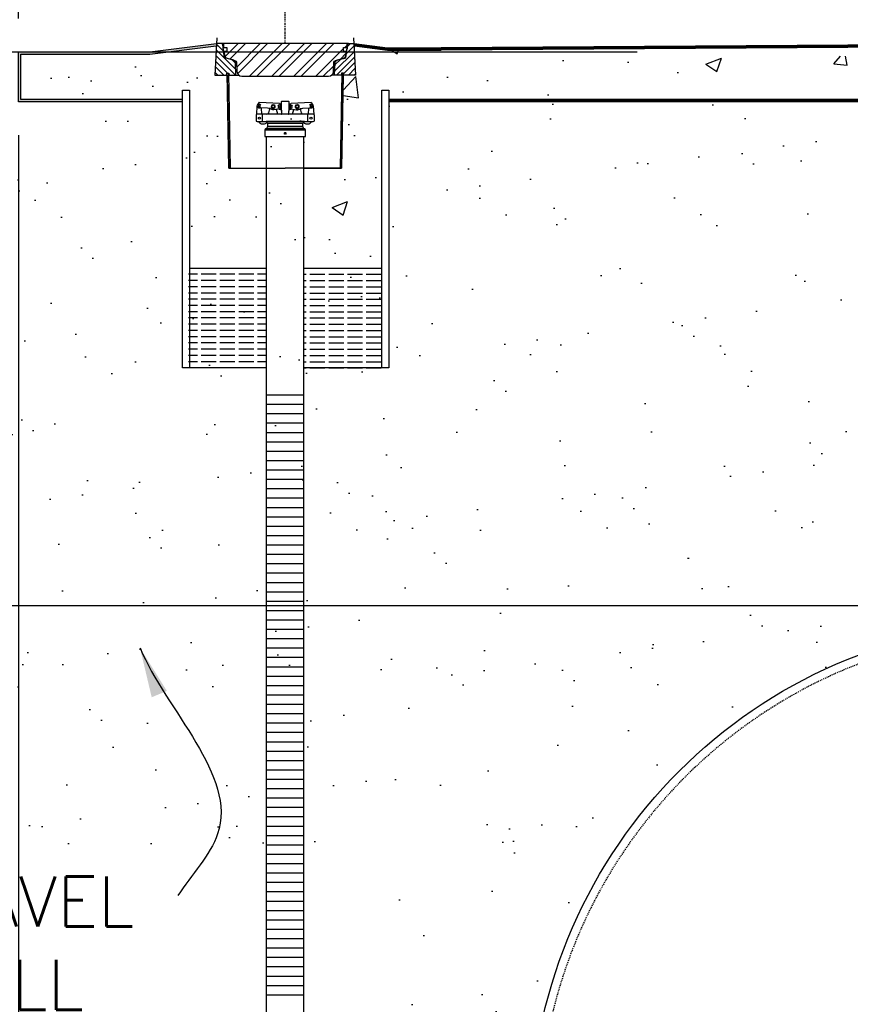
# Model space of a CAD drawing. Extents: x -169 to 2224, y 0 to 2796.
# Tile 246 of 256: x 1369 to 1468, y 870 to 988. Entities that reach past the tile are written whole.
import ezdxf

# ---------------------------------------------------------------- set-up
doc = ezdxf.new("R2010")
doc.units = 0
doc.header["$MEASUREMENT"] = 0
doc.header["$PDSIZE"] = 1
doc.linetypes.add('CENTER1', pattern=[0.6625, 0.5, -0.075, 0.0125, -0.075])
doc.linetypes.add('HIDDEN3', pattern=[0.1875, 0.125, -0.0625])
doc.layers.get('DEFPOINTS').update_dxf_attribs({"linetype": 'CONTINUOUS'})
for name, color, linetype in [('ADAPTOR-RING', 3, 'CONTINUOUS'), ('BENTONITE', 3, 'CONTINUOUS'), ('BENTONITE-HATCH', 2, 'CONTINUOUS'), ('CENTERLINE', 3, 'CENTER1'), ('CONCRETE-HATCH', 2, 'CONTINUOUS'), ('DIM', 3, 'CONTINUOUS'), ('MONITOR-WELL-COVER', 2, 'CONTINUOUS'), ('MONITOR-WELL-COVER-HATCH', 252, 'CONTINUOUS'), ('MONITOR-WELL-MANHOLE', 2, 'CONTINUOUS'), ('MONITOR-WELL-MANHOLE-HATCH', 7, 'CONTINUOUS'), ('PEAGRAVEL-HATCH', 3, 'CONTINUOUS'), ('PVC-4', 4, 'CONTINUOUS'), ('PVC-4-HATCH', 7, 'CONTINUOUS'), ('TANK-SLAB', 6, 'CONTINUOUS'), ('TANK-UST', 5, 'CONTINUOUS'), ('TEXT', 3, 'CONTINUOUS'), ('WELL-CAP', 3, 'CONTINUOUS')]:
    doc.layers.add(name, color=color, linetype=linetype)
doc.layers.add('FREEZE-LINES', color=8, linetype='CONTINUOUS', plot=False)
doc.styles.add('SIMPLEX', font='simplex')
doc.dimstyles.new('DIM64', dxfattribs={"dimscale": 64, "dimtxt": 0.09375, "dimasz": 0.09375, "dimexe": 0.0625, "dimexo": 0.0625, "dimgap": 0.046875, "dimtad": 1, "dimdec": 4, "dimzin": 3, "dimdsep": 46, "dimlunit": 4, "dimtxsty": 'SIMPLEX', "dimcen": 0, "dimclrd": 256, "dimclre": 256, "dimclrt": 256, "dimadec": 0, "dimazin": 0, "dimtfac": 1, "dimtdec": 4, "dimtmove": 0, "dimatfit": 3, "dimfxl": 1, "dimfrac": 2, "dimtolj": 1, "dimtzin": 0, "dimarcsym": 0})

# ---------------------------------------------------------------- blocks, each defined once
blk = doc.blocks.new('*D43')
at = {"layer": 'DEFPOINTS', "color": 0, "transparency": 16777216}
for p in [(1227.52, 917.52), (1468.3, 917.52), (1413.3, 791.52)]:
    blk.add_point(p, dxfattribs=at)
at = {"layer": 'DIM', "lineweight": -2, "transparency": 16777216}
for p, q in [((1464.3, 917.52), (1223.52, 917.52)), ((1227.52, 797.52), (1227.52, 911.52)), ((1409.3, 791.52), (1223.52, 791.52))]:
    blk.add_line(p, q, dxfattribs=at)
at = {"layer": 'DIM', "transparency": 16777216}
for points in [[(1226.52, 911.52), (1228.52, 911.52), (1227.52, 917.52)], [(1226.52, 797.52), (1228.52, 797.52), (1227.52, 791.52)]]:
    blk.add_solid(points, dxfattribs=at)
at = {"layer": 'DIM', "transparency": 16777216, "insert": (1219.95, 854.52), "char_height": 6, "attachment_point": 5, "rotation": 90, "style": 'SIMPLEX'}
blk.add_mtext('\\A1;10\'-6" O.D. (F.V.)', dxfattribs=at)
blk = doc.blocks.new('*D45')
at = {"layer": 'DEFPOINTS', "color": 0, "transparency": 16777216}
for p in [(1227.52, 984.01), (1240.17, 984.01), (1493.69, 917.52)]:
    blk.add_point(p, dxfattribs=at)
at = {"layer": 'DIM', "lineweight": -2, "transparency": 16777216}
for p, q in [((1236.17, 984.01), (1223.52, 984.01)), ((1227.52, 923.52), (1227.52, 978.01)), ((1489.69, 917.52), (1223.52, 917.52))]:
    blk.add_line(p, q, dxfattribs=at)
at = {"layer": 'DIM', "transparency": 16777216}
for points in [[(1226.52, 978.01), (1228.52, 978.01), (1227.52, 984.01)], [(1226.52, 923.52), (1228.52, 923.52), (1227.52, 917.52)]]:
    blk.add_solid(points, dxfattribs=at)
at = {"layer": 'DIM', "transparency": 16777216, "insert": (1220.95, 950.77), "char_height": 6, "attachment_point": 5, "rotation": 90, "style": 'SIMPLEX'}
blk.add_mtext('\\A1;60"', dxfattribs=at)
blk = doc.blocks.new('*D47')
at = {"layer": 'DEFPOINTS', "color": 0, "transparency": 16777216}
for p in [(1400.55, 1001.26), (1400.55, 1001.26), (1368.55, 984.01)]:
    blk.add_point(p, dxfattribs=at)
at = {"layer": 'DIM', "lineweight": -2, "transparency": 16777216}
for p, q in [((1368.55, 988.01), (1368.55, 1005.26)), ((1374.55, 1001.26), (1394.55, 1001.26))]:
    blk.add_line(p, q, dxfattribs=at)
at = {"layer": 'DIM', "transparency": 16777216}
for points in [[(1374.55, 1002.26), (1374.55, 1000.26), (1368.55, 1001.26)], [(1394.55, 1002.26), (1394.55, 1000.26), (1400.55, 1001.26)]]:
    blk.add_solid(points, dxfattribs=at)
at = {"layer": 'DIM', "transparency": 16777216, "insert": (1384.55, 1007.83), "char_height": 6, "attachment_point": 5, "style": 'SIMPLEX'}
blk.add_mtext('\\A1;2\'-8"', dxfattribs=at)
blk = doc.blocks.new('*D48')
at = {"layer": 'DEFPOINTS', "color": 0, "transparency": 16777216}
for p in [(1368.55, 978.01), (2031.77, 978.3), (2031.77, 700.52)]:
    blk.add_point(p, dxfattribs=at)
at = {"layer": 'DIM', "lineweight": -2, "transparency": 16777216}
for p, q in [((1368.55, 974.01), (1368.55, 696.52)), ((2031.77, 974.3), (2031.77, 696.52)), ((1374.55, 700.52), (2025.77, 700.52))]:
    blk.add_line(p, q, dxfattribs=at)
at = {"layer": 'DIM', "transparency": 16777216}
for points in [[(1374.55, 701.52), (1374.55, 699.52), (1368.55, 700.52)], [(2025.77, 701.52), (2025.77, 699.52), (2031.77, 700.52)]]:
    blk.add_solid(points, dxfattribs=at)
at = {"layer": 'DIM', "transparency": 16777216, "insert": (1700.16, 708.09), "char_height": 6, "attachment_point": 5, "style": 'SIMPLEX'}
blk.add_mtext('\\A1;55\'-3 1/4" (F.V. TANK SLAB)', dxfattribs=at)
blk = doc.blocks.new('*D50')
at = {"layer": 'DEFPOINTS', "color": 0, "transparency": 16777216}
for p in [(1368.55, 978.01), (1368.55, 719.02), (1429.95, 719.02)]:
    blk.add_point(p, dxfattribs=at)
at = {"layer": 'DIM', "lineweight": -2, "transparency": 16777216}
for p, q in [((1368.55, 974.01), (1368.55, 715.02)), ((1423.95, 719.02), (1374.55, 719.02))]:
    blk.add_line(p, q, dxfattribs=at)
at = {"layer": 'DIM', "transparency": 16777216}
for points in [[(1374.55, 720.02), (1374.55, 718.02), (1368.55, 719.02)], [(1423.95, 720.02), (1423.95, 718.02), (1429.95, 719.02)]]:
    blk.add_solid(points, dxfattribs=at)
at = {"layer": 'DIM', "transparency": 16777216, "insert": (1399.25, 726.59), "char_height": 6, "attachment_point": 5, "style": 'SIMPLEX'}
blk.add_mtext('\\A1;5\'-1 3/8"', dxfattribs=at)

msp = doc.modelspace()

# ---------------------------------------------------------------- hatches: boundary and pattern name
at = {"layer": 'BENTONITE-HATCH', "linetype": 'Continuous'}
h = msp.add_hatch(dxfattribs=at)
h.set_pattern_fill('ACAD_ISO02W100,_I', color=256, scale=0.15, style=2)
h.set_pattern_definition([(180, (1999.77254, 952.0772), (0, 0.75), [1.8, -0.45])])
h.paths.add_polyline_path([(1398.29722, 958.07721), (1388.95642, 958.07721), (1388.95642, 946.07721), (1398.29722, 946.07721)])
h = msp.add_hatch(dxfattribs=at)
h.set_pattern_fill('ACAD_ISO02W100,_I', color=256, scale=0.15, style=2)
h.set_pattern_definition([(0, (1999.77254, 952.0772), (0, 0.75), [1.8, -0.45])])
h.paths.add_polyline_path([(1402.79722, 958.07721), (1412.13801, 958.07721), (1412.13801, 946.07721), (1402.79722, 946.07721)])
at = {"layer": 'CONCRETE-HATCH'}
h = msp.add_hatch(dxfattribs=at)
h.set_pattern_fill('AR-CONC', color=256, scale=2.67, style=0)
h.set_pattern_definition([(50, (2002.023, 958.077), (19.15085, -1.6755), [2.0025, -22.0275]), (355, (2002.023, 958.077), (-3.70466, 20.0835), [1.602, -17.622]), (100.4514, (2003.618, 957.938), (15.4462, 18.40804), [1.70186, -18.7205]), (46.184, (2002.023, 963.417), (28.4953, -4.4194), [3.0037, -33.0412]), (96.6356, (2004.397, 963.05), (24.9555, 26.009), [2.5528, -28.0807]), (351.184, (2002.023, 963.417), (24.9555, 26.009), [2.403, -26.433]), (21, (2004.693, 962.082), (15.9374, -10.74992), [2.0025, -22.0275]), (326, (2004.693, 962.082), (6.4965, 19.3615), [1.602, -17.622]), (71.4514, (2006.02, 961.186), (22.43394, 8.61156), [1.70186, -18.7205]), (37.5, (2002.0225, 958.077), (0.32467, 8.888266), [0, -17.4084, 0, -17.889, 0, -17.68875]), (7.5, (2002.023, 958.077), (7.02396, 10.53079), [0, -10.1994, 0, -17.0079, 0, -6.74175]), (327.5, (1996.0684, 958.077), (14.25306, -0.602215), [0, -6.675, 0, -20.826, 0, -27.6345]), (317.5, (1993.398, 958.077), (15.57107, 2.6728), [0, -8.6775, 0, -13.8306, 0, -19.6245])])
h.paths.add_polyline_path([(1368.82847, 983.73346), (1384.31484, 983.73346), (1392.28238, 984.72941), (1392.09925, 981.23519), (1393.58297, 981.23519), (1393.79724, 970.07421), (1393.95347, 970.07721), (1398.29722, 970.07721), (1398.29722, 958.07721), (1389.07551, 958.07721), (1389.07551, 979.40527), (1388.23176, 979.40527), (1388.23176, 978.29596), (1368.82847, 978.29596)])
h = msp.add_hatch(dxfattribs=at)
h.set_pattern_fill('AR-CONC', color=256, scale=2.67, style=0)
h.set_pattern_definition([(50, (1937.734, 980.841), (19.15085, -1.6755), [2.0025, -22.0275]), (355, (1937.734, 980.841), (-3.70466, 20.0835), [1.602, -17.622]), (100.4514, (1939.33, 980.701), (15.4462, 18.40804), [1.70186, -18.7205]), (46.184, (1937.734, 986.18), (28.4953, -4.4194), [3.0037, -33.0412]), (96.6356, (1940.11, 985.813), (24.9555, 26.009), [2.5528, -28.0807]), (351.184, (1937.734, 986.18), (24.9555, 26.009), [2.403, -26.433]), (21, (1940.404, 984.846), (15.9374, -10.74992), [2.0025, -22.0275]), (326, (1940.404, 984.846), (6.4965, 19.3615), [1.602, -17.622]), (71.4514, (1941.733, 983.95), (22.43394, 8.61156), [1.70186, -18.7205]), (37.5, (1937.7344, 980.841), (0.32467, 8.88827), [0, -17.4084, 0, -17.889, 0, -17.68875]), (7.5, (1937.734, 980.841), (7.02396, 10.5308), [0, -10.1994, 0, -17.0079, 0, -6.74175]), (327.5, (1931.78, 980.841), (14.25306, -0.602215), [0, -6.675, 0, -20.826, 0, -27.6345]), (317.5, (1929.11, 980.841), (15.57107, 2.6728), [0, -8.6775, 0, -13.8306, 0, -19.6245])])
h.paths.add_polyline_path([(1408.81421, 984.6882), (1433.46054, 983.23549), (1494.65295, 983.73346), (1502.67225, 984.73588), (1502.88082, 983.95668), (1503.26671, 983.95668), (1503.31155, 983.9299), (1503.33805, 983.87998), (1503.33805, 978.29596), (1412.98176, 978.01471), (1412.98176, 979.40527), (1412.13801, 979.40527), (1412.13801, 958.07721), (1402.79722, 958.07721), (1402.79722, 970.07721), (1408.36201, 970.07721), (1407.29719, 970.07421), (1407.57891, 981.23519), (1408.99518, 981.23519)])
at = {"layer": 'MONITOR-WELL-COVER-HATCH'}
h = msp.add_hatch(dxfattribs=at)
h.set_pattern_fill('ANSI32', color=256, scale=5, style=0)
h.set_pattern_definition([(45, (25.3944, 1e-13), (-1.3258252, 1.3258252), []), (45, (26.2782, 1e-13), (-1.3258252, 1.3258252), [])])
edge = h.paths.add_edge_path()
edge.add_line((1405.75143, 981.08755), (1395.34301, 981.08755))
edge.add_arc((1395.34301, 981.6781), 0.59055, -177.0001562, -90, ccw=False)
edge.add_line((1394.75326, 981.64719), (1394.69409, 982.77639))
edge.add_arc((1394.45819, 982.76403), 0.23622, -357.0001562, -285)
edge.add_line((1394.51933, 982.9922), (1393.56671, 983.24746))
edge.add_arc((1393.66861, 983.62774), 0.3937, -173.6889707, -105, ccw=False)
edge.add_line((1393.2773, 983.58446), (1393.22253, 984.07967))
edge.add_line((1393.22253, 984.07967), (1393.53749, 984.07967))
edge.add_line((1393.53749, 984.07967), (1393.53749, 984.55211))
edge.add_line((1393.53749, 984.55211), (1393.1241, 984.55211))
edge.add_line((1393.1241, 984.55211), (1393.1241, 984.92613))
edge.add_line((1393.1241, 984.92613), (1393.17525, 985.01471))
edge.add_line((1393.17525, 985.01471), (1407.91919, 985.01471))
edge.add_line((1407.91919, 985.01471), (1407.97033, 984.92613))
edge.add_line((1407.97033, 984.92613), (1407.97033, 984.55211))
edge.add_line((1407.97033, 984.55211), (1407.55694, 984.55211))
edge.add_line((1407.55694, 984.55211), (1407.55694, 984.07967))
edge.add_line((1407.55694, 984.07967), (1407.8719, 984.07967))
edge.add_line((1407.8719, 984.07967), (1407.81714, 983.58446))
edge.add_arc((1407.42582, 983.62774), 0.3937, -75, -6.3110293, ccw=False)
edge.add_line((1407.52772, 983.24746), (1406.5751, 982.9922))
edge.add_arc((1406.63624, 982.76403), 0.23622, -255, -182.9998438)
edge.add_line((1406.40034, 982.77639), (1406.34117, 981.64719))
edge.add_arc((1405.75143, 981.6781), 0.59055, -90, -2.9998438, ccw=False)
at = {"layer": 'MONITOR-WELL-MANHOLE-HATCH'}
h = msp.add_hatch(dxfattribs=at)
h.set_pattern_fill('LINE', color=256, scale=4, angle=135, style=0)
h.set_pattern_definition([(135, (25.39435, 1e-13), (-0.35355339, -0.35355339), [])])
h.paths.add_polyline_path([(1392.29733, 985.01471), (1392.95271, 985.01471, -0.363970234), (1393.03026, 984.94965), (1393.08473, 984.6407), (1393.08473, 984.42275), (1393.16347, 984.28637), (1393.23307, 983.49092, 0.315298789), (1393.40725, 983.28333), (1394.27338, 983.05126, -0.324919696), (1394.56464, 982.69157), (1394.64097, 981.23519), (1393.83505, 981.23519), (1393.79339, 981.47141), (1393.59667, 981.47141), (1393.55717, 981.47141), (1393.51552, 981.23519), (1392.09925, 981.23519)])
h = msp.add_hatch(dxfattribs=at)
h.set_pattern_fill('LINE', color=256, scale=4, angle=45, style=0)
h.set_pattern_definition([(45, (2029.45473, 1025.5573), (-0.3535534, 0.3535534), [])])
h.paths.add_polyline_path([(1406.52979, 982.69157, -0.324919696), (1406.82106, 983.05126), (1407.68718, 983.28333, 0.315298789), (1407.86137, 983.49092), (1407.93096, 984.28637), (1408.0097, 984.42275), (1408.0097, 984.6407), (1408.06418, 984.94965, -0.363970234), (1408.14172, 985.01471), (1408.7971, 985.01471), (1408.99518, 981.23519), (1407.57891, 981.23519), (1407.53726, 981.47141), (1407.30104, 981.47141), (1407.25938, 981.23519), (1406.45347, 981.23519)])
at = {"layer": 'PEAGRAVEL-HATCH'}
h = msp.add_hatch(dxfattribs=at)
h.set_pattern_fill('AR-SAND', color=256, scale=7.5, style=0)
h.set_pattern_definition([(37.5, (1976.628, 854.523), (-0.47245, 14.45118), [0, -11.4, 0, -12.75, 0, -12.1875]), (7.5, (1976.628, 854.523), (13.27333, 21.1661), [0, -6.15, 0, -10.275, 0, -3.9375]), (327.5, (1967.403, 854.523), (23.35606, 0.04244), [0, -3.75, 0, -13.5, 0, -17.625]), (317.5, (1967.403, 854.523), (22.54595, 6.58257), [0, -1.875, 0, -8.85, 0, -10.125])])
h.paths.add_polyline_path([(1252.16959, 982.01471), (1393.94157, 982.01471), (1393.94157, 978.01471), (1413.62611, 978.01471), (1413.62611, 946.07721), (1414.77861, 769.87114), (1389.12686, 768.70325), (1336.85194, 847.60977), (1334.62189, 853.03088), (1333.34865, 856.13125), (1331.50102, 860.79111), (1329.59531, 866.28076), (1328.63398, 868.85813), (1327.07891, 873.06289), (1326.27545, 874.37688), (1325.23873, 877.00486), (1323.63182, 879.63284), (1322.31001, 882.26082), (1320.4004, 884.76681), (1317.75677, 893.17634), (1315.39826, 897.17253), (1314.71605, 899.34269), (1311.4832, 908.84025), (1307.87175, 917.52328), (1304.97091, 924.30849)])
h.paths.add_polyline_path([(1420.57277, 867.55102), (1361.57277, 867.55102), (1361.57277, 886.55102), (1420.57277, 886.55102)])
h = msp.add_hatch(dxfattribs=at)
h.set_pattern_fill('AR-SAND', color=256, scale=7.5, style=0)
h.set_pattern_definition([(37.5, (1889.872, 854.523), (-0.47245, 14.45118), [0, -11.4, 0, -12.75, 0, -12.1875]), (7.5, (1889.872, 854.523), (13.2733, 21.1661), [0, -6.15, 0, -10.275, 0, -3.9375]), (327.5, (1880.647, 854.523), (23.35606, 0.04244), [0, -3.75, 0, -13.5, 0, -17.625]), (317.5, (1880.647, 854.523), (22.54595, 6.5826), [0, -1.875, 0, -8.85, 0, -10.125])])
edge = h.paths.add_edge_path()
edge.add_line((1412.98176, 978.01471), (1503.33805, 978.01471))
edge.add_line((1503.33805, 978.01471), (1503.33805, 976.75093))
edge.add_line((1503.33805, 976.75093), (1503.35257, 973.7036))
edge.add_line((1503.35257, 973.7036), (1507.4837, 973.7036))
edge.add_line((1507.4837, 973.7036), (1507.4837, 930.05404))
edge.add_line((1507.4837, 930.05404), (1510.19794, 930.05404))
edge.add_arc((1509.54874, 930.05404), 0.6492, -90, 0, ccw=False)
edge.add_line((1509.54874, 929.40484), (1509.54874, 929.05328))
edge.add_line((1509.54874, 929.05328), (1506.73755, 929.05328))
edge.add_arc((1506.73755, 923.05328), 6, 90, 180)
edge.add_line((1500.73755, 923.05328), (1500.73755, 915.52328))
edge.add_line((1500.73755, 915.52328), (1499.69794, 915.52328))
edge.add_line((1499.69794, 915.52328), (1498.69794, 917.52328))
edge.add_line((1498.69794, 917.52328), (1493.69794, 917.52328))
edge.add_line((1493.69794, 917.52328), (1492.69794, 915.52328))
edge.add_line((1492.69794, 915.52328), (1488.16192, 915.52328))
edge.add_arc((1491.0144, 854.52328), 61.06666, 92.6773075, 180)
edge.add_line((1429.94774, 854.52328), (1428.19157, 854.52328))
edge.add_line((1428.19157, 854.52328), (1402.79722, 946.07721))
edge.add_line((1402.79722, 946.07721), (1412.98176, 946.07721))
edge.add_line((1412.98176, 946.07721), (1412.98176, 978.01471))
at = {"layer": 'TANK-SLAB'}
msp.add_hatch(color=256, dxfattribs=at).paths.add_polyline_path([(1368.54722, 984.01471), (1384.29733, 984.01471), (1392.29733, 985.01471), (1392.28238, 984.72941), (1384.31484, 983.73346), (1368.82847, 983.73346), (1368.82847, 978.29596), (1388.23176, 978.29596), (1388.23176, 978.01471), (1368.54722, 978.01471)])

# ---------------------------------------------------------------- linework, layer by layer
at = {"layer": 'ADAPTOR-RING', "color": 7}
for p, q in [((1402.67302, 975.40642), (1398.42141, 975.40642)), ((1402.67302, 975.05356), (1398.42141, 975.05356)), ((1398.12093, 974.66356), (1402.9735, 974.66356)), ((1402.79805, 974.83703), (1398.29638, 974.83703))]:
    msp.add_line(p, q, dxfattribs=at)
at = {"layer": 'ADAPTOR-RING', "linetype": 'Continuous'}
msp.add_line((1402.9735, 974.66356), (1398.12093, 974.66356), dxfattribs=at)
at = {"layer": 'ADAPTOR-RING'}
msp.add_lwpolyline([(1402.84425, 975.65005), (1398.24965, 975.65005), (1398.29695, 975.62262), (1398.24965, 975.65005), (1398.29682, 975.62269, -0.26744243), (1398.42141, 975.40642), (1398.42141, 975.05356, -0.267926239), (1398.29643, 974.83706), (1398.18342, 974.77181, 0.267926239), (1398.12093, 974.66356), (1398.12093, 973.84563), (1402.9735, 973.84563), (1402.9735, 974.66356, 0.267926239), (1402.91101, 974.77181), (1402.798, 974.83706, -0.267926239), (1402.67302, 975.05356), (1402.67302, 975.40642, -0.26744243), (1402.79761, 975.62269), (1402.84478, 975.65005), (1402.79748, 975.62262), (1402.84478, 975.65005)], format="xyb", dxfattribs=at)
at = {"layer": 'ADAPTOR-RING', "linetype": 'Continuous'}
msp.add_lwpolyline([(1400.43829, 974.25469), (1400.49275, 974.34902), (1400.60168, 974.34902), (1400.65614, 974.25469), (1400.60168, 974.16036), (1400.49275, 974.16036)], close=True, dxfattribs=at)
at = {"layer": 'BENTONITE', "linetype": 'Continuous'}
for p, q in [((1389.07551, 958.07721), (1398.29722, 958.07721)), ((1402.79722, 958.07721), (1412.13801, 958.07721))]:
    msp.add_line(p, q, dxfattribs=at)
for points in [[(1398.29722, 946.07721), (1388.23176, 946.07721), (1388.23176, 979.40527), (1389.07551, 979.40527), (1389.07551, 946.07721)], [(1412.13801, 946.07721), (1412.13801, 979.40527), (1412.98176, 979.40527), (1412.98176, 946.07721), (1402.79722, 946.07721)]]:
    msp.add_lwpolyline(points, dxfattribs=at)
at = {"layer": 'CENTERLINE', "linetype": 'CENTER1', "ltscale": 0.5}
msp.add_lwpolyline([(1400.54722, 985.01471), (1400.54722, 1029.15474)], dxfattribs=at)
at = {"layer": 'DEFPOINTS'}
for points in [[(1392.33379, 985.71037), (1392.09925, 981.23519), (1393.58297, 981.23519), (1393.79724, 970.07421), (1393.95347, 970.07721), (1400.54722, 970.07721)], [(1392.33379, 985.71037), (1392.09925, 981.23519), (1393.58297, 981.23519), (1393.79724, 970.07421), (1393.95347, 970.07721), (1400.54722, 970.07721)], [(1408.76064, 985.71037), (1408.99518, 981.23519), (1407.51146, 981.23519), (1407.29719, 970.07421), (1407.14097, 970.07721), (1400.54722, 970.07721)], [(1408.76064, 985.71037), (1408.99518, 981.23519), (1407.51146, 981.23519), (1407.29719, 970.07421), (1407.14097, 970.07721), (1400.54722, 970.07721)]]:
    msp.add_lwpolyline(points, dxfattribs=at)
at = {"layer": 'FREEZE-LINES', "linetype": 'Continuous'}
msp.add_line((1154.9254, 984.01471), (1442.7986, 984.01471), dxfattribs=at)
at = {"layer": 'MONITOR-WELL-COVER', "linetype": 'Continuous'}
msp.add_lwpolyline([(1395.34301, 981.08755), (1405.75143, 981.08755, 0.398960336), (1406.34117, 981.64719), (1406.40034, 982.77639, -0.32492045), (1406.5751, 982.9922), (1407.52772, 983.24746, 0.309020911), (1407.81714, 983.58446), (1407.8719, 984.07967), (1407.55694, 984.07967), (1407.55694, 984.55211), (1407.97033, 984.55211), (1407.97033, 984.92613), (1407.91919, 985.01471), (1393.17525, 985.01471), (1393.1241, 984.92613), (1393.1241, 984.55211), (1393.53749, 984.55211), (1393.53749, 984.07967), (1393.22253, 984.07967), (1393.2773, 983.58446, 0.309020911), (1393.56671, 983.24746), (1394.51933, 982.9922, -0.32492045), (1394.69409, 982.77639), (1394.75326, 981.64719, 0.398960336)], format="xyb", close=True, dxfattribs=at)
at = {"layer": 'MONITOR-WELL-MANHOLE', "color": 7}
for p, q in [((1408.14172, 985.01471), (1392.95271, 985.01471)), ((1394.64097, 981.23519), (1394.95239, 981.23519)), ((1406.45347, 981.23519), (1406.14204, 981.23519))]:
    msp.add_line(p, q, dxfattribs=at)
at = {"layer": 'MONITOR-WELL-MANHOLE', "color": 7, "linetype": 'Continuous'}
for p, q in [((1393.95347, 970.07721), (1398.29722, 970.07721)), ((1402.79722, 970.07721), (1407.14097, 970.07721))]:
    msp.add_line(p, q, dxfattribs=at)
at = {"layer": 'MONITOR-WELL-MANHOLE', "linetype": 'Continuous'}
for points in [[(1393.79339, 981.47141), (1393.83505, 981.23519), (1394.64097, 981.23519), (1394.56464, 982.69157, 0.324919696), (1394.27338, 983.05126), (1393.40725, 983.28333, -0.315298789), (1393.23307, 983.49092), (1393.16347, 984.28637), (1393.08473, 984.42275), (1393.08473, 984.6407), (1393.03026, 984.94965, 0.363970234), (1392.95271, 985.01471), (1392.29733, 985.01471), (1392.09925, 981.23519), (1393.51552, 981.23519), (1393.55717, 981.47141)], [(1407.30104, 981.47141), (1407.25938, 981.23519), (1406.45347, 981.23519), (1406.52979, 982.69157, -0.324919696), (1406.82106, 983.05126), (1407.68718, 983.28333, 0.315298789), (1407.86137, 983.49092), (1407.93096, 984.28637), (1408.0097, 984.42275), (1408.0097, 984.6407), (1408.06418, 984.94965, -0.363970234), (1408.14172, 985.01471), (1408.7971, 985.01471), (1408.99518, 981.23519), (1407.57891, 981.23519), (1407.53726, 981.47141)]]:
    msp.add_lwpolyline(points, format="xyb", close=True, dxfattribs=at)
for points in [[(1393.73472, 981.47141), (1393.95347, 970.07721), (1393.79724, 970.07421), (1393.57849, 981.46841)], [(1407.35972, 981.47141), (1407.14097, 970.07721), (1407.29719, 970.07421), (1407.51594, 981.46841)]]:
    msp.add_lwpolyline(points, close=True, dxfattribs=at)
at = {"layer": 'PVC-4'}
for p, q in [((1398.29722, 770.68593), (1398.29722, 973.84563)), ((1402.79722, 770.68593), (1402.79722, 973.84563))]:
    msp.add_line(p, q, dxfattribs=at)
at = {"layer": 'PVC-4-HATCH', "linetype": 'Continuous'}
for points in [[(1402.79722, 942.81093), (1398.29722, 942.81093)], [(1402.79722, 941.68593), (1398.29722, 941.68593)], [(1402.79722, 940.56093), (1398.29722, 940.56093)], [(1402.79722, 939.43593), (1398.29722, 939.43593)], [(1402.79722, 938.31093), (1398.29722, 938.31093)], [(1402.79722, 937.18593), (1398.29722, 937.18593)], [(1402.79722, 936.06093), (1398.29722, 936.06093)], [(1402.79722, 934.93593), (1398.29722, 934.93593)], [(1402.79722, 933.81093), (1398.29722, 933.81093)], [(1402.79722, 932.68593), (1398.29722, 932.68593)], [(1402.79722, 931.56093), (1398.29722, 931.56093)], [(1402.79722, 930.43593), (1398.29722, 930.43593)], [(1402.79722, 929.31093), (1398.29722, 929.31093)], [(1402.79722, 928.18593), (1398.29722, 928.18593)], [(1402.79722, 927.06093), (1398.29722, 927.06093)], [(1402.79722, 925.93593), (1398.29722, 925.93593)], [(1402.79722, 924.81093), (1398.29722, 924.81093)], [(1402.79722, 923.68593), (1398.29722, 923.68593)], [(1402.79722, 922.56093), (1398.29722, 922.56093)], [(1402.79722, 921.43593), (1398.29722, 921.43593)], [(1402.79722, 920.31093), (1398.29722, 920.31093)], [(1402.79722, 919.18593), (1398.29722, 919.18593)], [(1402.79722, 918.06093), (1398.29722, 918.06093)], [(1402.79722, 916.93593), (1398.29722, 916.93593)], [(1402.79722, 915.81093), (1398.29722, 915.81093)], [(1402.79722, 914.68593), (1398.29722, 914.68593)], [(1402.79722, 913.56093), (1398.29722, 913.56093)], [(1402.79722, 912.43593), (1398.29722, 912.43593)], [(1402.79722, 911.31093), (1398.29722, 911.31093)], [(1402.79722, 910.18593), (1398.29722, 910.18593)], [(1402.79722, 909.06093), (1398.29722, 909.06093)], [(1402.79722, 907.93593), (1398.29722, 907.93593)], [(1402.79722, 906.81093), (1398.29722, 906.81093)], [(1402.79722, 905.68593), (1398.29722, 905.68593)], [(1402.79722, 904.56093), (1398.29722, 904.56093)], [(1402.79722, 903.43593), (1398.29722, 903.43593)], [(1402.79722, 902.31093), (1398.29722, 902.31093)], [(1402.79722, 901.18593), (1398.29722, 901.18593)], [(1402.79722, 900.06093), (1398.29722, 900.06093)], [(1402.79722, 898.93593), (1398.29722, 898.93593)], [(1402.79722, 897.81093), (1398.29722, 897.81093)], [(1402.79722, 896.68593), (1398.29722, 896.68593)], [(1402.79722, 895.56093), (1398.29722, 895.56093)], [(1402.79722, 894.43593), (1398.29722, 894.43593)], [(1402.79722, 893.31093), (1398.29722, 893.31093)], [(1402.79722, 892.18593), (1398.29722, 892.18593)], [(1402.79722, 891.06093), (1398.29722, 891.06093)], [(1402.79722, 889.93593), (1398.29722, 889.93593)], [(1402.79722, 888.81093), (1398.29722, 888.81093)], [(1402.79722, 887.68593), (1398.29722, 887.68593)], [(1402.79722, 886.56093), (1398.29722, 886.56093)], [(1402.79722, 885.43593), (1398.29722, 885.43593)], [(1402.79722, 884.31093), (1398.29722, 884.31093)], [(1402.79722, 883.18593), (1398.29722, 883.18593)], [(1402.79722, 882.06093), (1398.29722, 882.06093)], [(1402.79722, 880.93593), (1398.29722, 880.93593)], [(1402.79722, 879.81093), (1398.29722, 879.81093)], [(1402.79722, 878.68593), (1398.29722, 878.68593)], [(1402.79722, 877.56093), (1398.29722, 877.56093)], [(1402.79722, 876.43593), (1398.29722, 876.43593)], [(1402.79722, 875.31093), (1398.29722, 875.31093)], [(1402.79722, 874.18593), (1398.29722, 874.18593)], [(1402.79722, 873.06093), (1398.29722, 873.06093)], [(1402.79722, 871.93593), (1398.29722, 871.93593)], [(1402.79722, 870.81093), (1398.29722, 870.81093)]]:
    msp.add_lwpolyline(points, dxfattribs=at)
at = {"layer": 'TANK-SLAB'}
for p, q in [((1507.59781, 978.29596), (1412.98176, 978.29596)), ((1507.57106, 978.01471), (1412.98176, 978.01471))]:
    msp.add_line(p, q, dxfattribs=at)
for points in [[(1388.23176, 978.01471), (1368.54722, 978.01471), (1368.54722, 984.01471), (1384.29733, 984.01471), (1392.29733, 985.01471)], [(1388.23176, 978.29596), (1368.82847, 978.29596), (1368.82847, 983.73346), (1384.31484, 983.73346), (1392.28238, 984.72941)], [(1408.83301, 985.01403), (1412.83301, 984.51403), (1419.27704, 984.51403)], [(1408.84797, 984.72873), (1412.8155, 984.23278), (1419.26722, 984.23278)], [(1506.668, 985.22941), (1498.58594, 984.73346), (1419.26722, 984.23278)], [(1506.68296, 985.51471), (1498.58594, 985.01471), (1419.27704, 984.51403)]]:
    msp.add_lwpolyline(points, dxfattribs=at)
at = {"layer": 'TANK-SLAB', "const_width": 0.29}
for points in [[(1408.78023, 984.86897), (1412.77283, 984.36989), (1419.24693, 984.36989)], [(1506.72654, 985.36981), (1498.59622, 984.83833), (1419.24693, 984.36989)], [(1507.64729, 978.15534), (1412.98232, 978.15534)]]:
    msp.add_lwpolyline(points, dxfattribs=at)
at = {"layer": 'TANK-UST'}
msp.add_lwpolyline([(1492.69794, 793.52328), (1488.16192, 793.52328, -0.954330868), (1488.16192, 915.52328), (1492.69794, 915.52328)], format="xyb", dxfattribs=at)
at = {"layer": 'TANK-UST', "color": 2, "linetype": 'HIDDEN3'}
msp.add_lwpolyline([(1776.93978, 794.52328), (1717.67839, 794.52328), (1677.19545, 794.52328), (1675.69545, 795.52328), (1669.69545, 795.52328), (1668.19545, 794.52328), (1661.19545, 794.52328), (1659.69545, 795.52328), (1653.69545, 795.52328), (1652.19545, 794.52328), (1627.98953, 794.52328), (1626.48838, 795.52404), (1620.48838, 795.52404), (1618.98723, 794.52328), (1574.69794, 794.52328), (1573.19794, 795.52328), (1551.19794, 795.52328), (1549.69794, 794.52328), (1492.67839, 794.52328), (1488.18519, 794.52328, -0.9539575), (1488.18519, 914.52328), (1492.67839, 914.52328), (1717.67839, 914.52328), (1816.69774, 914.52328)], format="xyb", dxfattribs=at)
at = {"layer": 'WELL-CAP', "linetype": 'Continuous'}
for p, q in [((1397.7619, 976.52505), (1397.69601, 977.27917)), ((1397.83945, 975.65005), (1397.83945, 976.52505)), ((1399.67148, 976.52581), (1399.51875, 977.11998)), ((1401.42242, 976.52581), (1401.57515, 977.11998)), ((1403.25445, 975.65005), (1403.25445, 976.52505)), ((1403.332, 976.52505), (1403.39789, 977.27917))]:
    msp.add_line(p, q, dxfattribs=at)
for points in [[(1397.12423, 976.51558), (1397.17523, 977.52245, -0.258991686), (1397.30363, 977.72842)], [(1400.10945, 976.91055), (1400.10945, 977.91055), (1400.10945, 978.0563, -0.414213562), (1400.1407, 978.08755), (1400.9532, 978.08755, -0.414213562), (1400.98445, 978.0563), (1400.98445, 977.91055), (1400.98445, 976.90005)], [(1401.22178, 977.19594, -1.457952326), (1401.43978, 977.54088)], [(1403.79026, 977.72842, -0.258991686), (1403.91867, 977.52245), (1403.96967, 976.51558)], [(1399.87452, 977.19676), (1399.17211, 977.04517, -0.199707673), (1398.93638, 977.08847, 0.134523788), (1398.43279, 977.24893), (1397.42018, 977.29049)], [(1398.35336, 976.52505, 0.342299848), (1398.59548, 976.71281), (1398.71933, 977.19461)], [(1399.75619, 977.17122, 0.073436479), (1399.82845, 977.16055), (1399.85945, 977.16055, -0.414213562), (1400.10945, 976.91055), (1400.10945, 976.90005), (1400.12149, 976.55521, 0.404026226), (1400.15272, 976.52505)], [(1400.94118, 976.52505, 0.404026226), (1400.97241, 976.55521), (1400.98445, 976.90005), (1400.98445, 976.91055, -0.414213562), (1401.23445, 977.16055), (1401.26545, 977.16055, 0.073436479), (1401.33771, 977.17122)], [(1401.21937, 977.19676), (1401.92179, 977.04517, 0.199707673), (1402.15752, 977.08847, -0.134523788), (1402.66111, 977.24893), (1403.67372, 977.29049)], [(1402.74054, 976.52505, -0.342299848), (1402.49841, 976.71281), (1402.37457, 977.19461)], [(1398.22691, 975.65005, -0.043299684), (1398.28879, 975.58969, -0.361073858), (1398.29025, 975.50985, -0.446400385), (1397.54698, 975.46793), (1397.36412, 975.65005)], [(1403.72978, 975.65005), (1403.54692, 975.46793, -0.446400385), (1402.80365, 975.50985, -0.361073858), (1402.80511, 975.58969, -0.043299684), (1402.86699, 975.65005)]]:
    msp.add_lwpolyline(points, format="xyb", dxfattribs=at)
for points in [[(1397.24003, 977.61899), (1397.44837, 977.97742), (1399.8476, 977.87894), (1400.02587, 977.50465)], [(1401.06803, 977.50465), (1401.2463, 977.87894), (1403.64553, 977.97742), (1403.85387, 977.61899)]]:
    msp.add_lwpolyline(points, dxfattribs=at)
at = {"layer": 'WELL-CAP', "color": 1, "linetype": 'Continuous'}
msp.add_lwpolyline([(1399.29363, 977.34246, -1.000000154), (1398.91895, 977.35784), (1398.92633, 977.53768, -1), (1399.30101, 977.5223), (1399.29363, 977.34246)], format="xyb", dxfattribs=at)
msp.add_lwpolyline([(1402.17495, 977.35784, -1.000000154), (1401.80027, 977.34246), (1401.79288, 977.5223, -1), (1402.16757, 977.53768)], format="xyb", close=True, dxfattribs=at)
at = {"layer": 'WELL-CAP', "linetype": 'Continuous'}
msp.add_lwpolyline([(1404.04695, 975.77505), (1404.04695, 976.40005, 0.414213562), (1403.92195, 976.52505), (1397.17195, 976.52505, 0.414213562), (1397.04695, 976.40005), (1397.04695, 975.77505, 0.414213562), (1397.17195, 975.65005), (1403.92195, 975.65005, 0.414213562)], format="xyb", close=True, dxfattribs=at)
at = {"layer": 'WELL-CAP', "color": 7, "linetype": 'Continuous'}
for centre, radius in [((1397.42915, 977.50906), 0.0955), ((1399.10945, 977.45705), 0.1875), ((1399.82845, 977.41055), 0.0955), ((1401.26545, 977.41055), 0.0955), ((1401.98445, 977.45705), 0.1875), ((1403.66475, 977.50906), 0.0955), ((1397.45145, 976.05705), 0.126), ((1403.64245, 976.05705), 0.126)]:
    msp.add_circle(centre, radius, dxfattribs=at)
at = {"layer": 'WELL-CAP', "linetype": 'Continuous'}
msp.add_circle((1399.82845, 977.41055), 0.096, dxfattribs=at)
for centre, radius, start, end in [((1397.42922, 977.50906), 0.2188, 31.2074754, 324.0901309), ((1399.82845, 977.41055), 0.2187, 281.8605029, 144.0766136), ((1399.85945, 977.91055), 0.25, 289.8922931, 0), ((1401.23445, 977.91055), 0.25, 180, 250.1077069), ((1403.66468, 977.50906), 0.2188, 215.9098691, 148.7925246)]:
    msp.add_arc(centre, radius, start, end, dxfattribs=at)

# ---------------------------------------------------------------- texts
at = {"layer": 'TEXT', "insert": (1358.28268, 877.05102), "char_height": 6, "width": 63.7671022, "attachment_point": 5, "style": 'SIMPLEX'}
msp.add_mtext('PEA GRAVEL BACKFILL', dxfattribs=at)

# ---------------------------------------------------------------- dimensions: what is measured, and where the dimension line sits
at = {"layer": 'DIM'}
dim = msp.add_linear_dim(base=(1400.54722, 1001.26161), p1=(1368.54722, 984.01471), p2=(1400.54722, 1001.26161), angle=0, dimstyle='DIM64', override={"dimse2": 1}, dxfattribs=at)
dim.commit()
dim.dimension.update_dxf_attribs({"geometry": '*D47', "text_midpoint": (1384.54722, 1007.83304)})
for base, p1, p2, angle, text, picture, middle in [((1227.5177, 984.01471), (1493.68782, 917.52328), (1240.16959, 984.01471), 90, '60"', '*D45', (1220.94627, 950.769)), ((2031.77254, 700.52328), (1368.54722, 978.01471), (2031.77254, 978.29596), 0, '<> (F.V. TANK SLAB)', '*D48', (1700.15988, 708.09471)), ((1227.5177, 917.52328), (1413.30319, 791.52328), (1468.30319, 917.52328), 90, '<> O.D. (F.V.)', '*D43', (1219.94627, 854.52328))]:
    dim = msp.add_linear_dim(base=base, p1=p1, p2=p2, angle=angle, text=text, dimstyle='DIM64', dxfattribs=at)
    dim.commit()
    dim.dimension.update_dxf_attribs({"geometry": picture, "text_midpoint": middle})
dim = msp.add_linear_dim(base=(1368.54722, 719.02328), p1=(1429.94774, 719.02328), p2=(1368.54722, 978.01471), angle=180, dimstyle='DIM64', dxfattribs=at)
dim.commit()
dim.dimension.update_dxf_attribs({"geometry": '*D50', "text_midpoint": (1399.24748, 726.59471)})

# ---------------------------------------------------------------- leaders
at = {"layer": 'TEXT'}
msp.add_leader([(1498.63544, 984.51471), (1447.97405, 1080.23428), (1441.2104, 1080.23428)], dimstyle='DIM64', dxfattribs=at)
at = {"layer": 'TEXT', "path_type": 1}
msp.add_leader([(1383.1268, 912.4729), (1392.44135, 890.14981), (1387.67782, 882.76114)], dimstyle='DIM64', override={"dimgap": 0.0625, "dimtad": 0}, dxfattribs=at)

doc.saveas('drawing.dxf')
